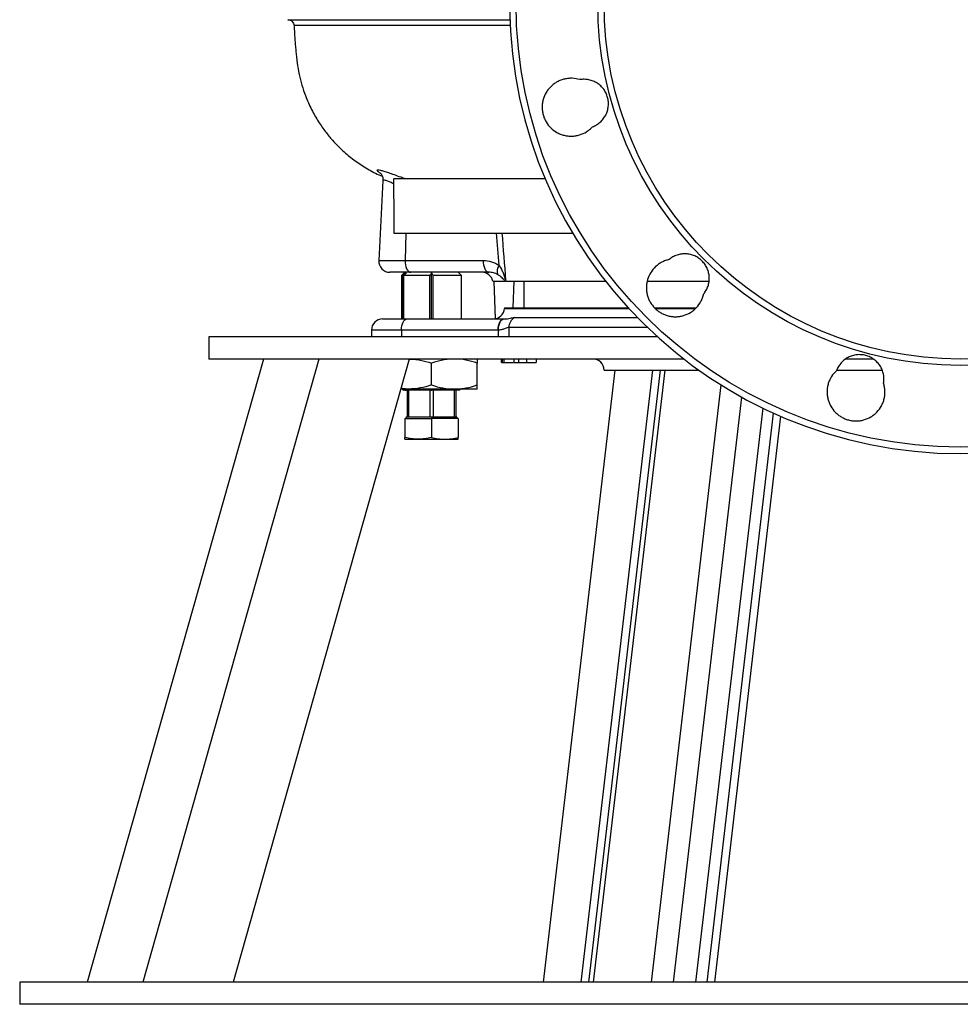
# Model space of a CAD drawing. Header units: millimetres. Extents: x 563 to 1408, y 660 to 2507.
# Tile 1 of 7: x 563 to 985, y 660 to 1102. Entities that reach past the tile are written whole.
import ezdxf

# ---------------------------------------------------------------- set-up
doc = ezdxf.new("R2010")
doc.units = ezdxf.units.MM

msp = doc.modelspace()

# ---------------------------------------------------------------- linework, layer by layer
at = {"color": 7, "linetype": 'Continuous', "lineweight": 25}
for p, q in [((726.09, 1029.89), (724.21, 993.91)), ((730.93, 1030.81), (798.91, 1030.81)), ((730.99, 1006.27), (811.31, 1006.27)), ((736.39, 1006.27), (736.07, 993.91)), ((736.07, 993.91), (771.16, 993.91)), ((738.57, 988.65), (729.2, 988.65)), ((735.93, 988.65), (734.43, 987.15)), ((734.43, 987.15), (734.43, 967.65)), ((735.01, 987.15), (734.43, 987.15)), ((735.01, 987.15), (736.23, 988.45)), ((735.01, 987.15), (735.01, 967.65)), ((736.74, 988.45), (735.52, 987.15)), ((747.18, 987.15), (735.52, 987.15)), ((735.52, 967.65), (735.52, 987.15)), ((736.23, 987.9), (736.23, 988.45)), ((773.65, 988.65), (738.57, 988.65)), ((747.18, 967.65), (747.18, 987.15)), ((747.93, 967.65), (747.93, 988.47)), ((761.43, 987.15), (748.68, 987.15)), ((748.68, 967.65), (748.68, 987.15)), ((761.43, 987.15), (759.93, 988.65)), ((761.43, 967.65), (761.43, 987.15)), ((775.43, 984.65), (780.97, 984.65)), ((781.46, 984.65), (826.12, 984.65)), ((789.43, 984.65), (789.43, 972.65)), ((844.71, 984.65), (872.53, 984.65)), ((780.66, 972.65), (780.65, 972.39)), ((780.66, 972.65), (836.31, 972.65)), ((848.07, 972.65), (866.69, 972.65)), ((725.93, 967.65), (736.93, 967.65)), ((736.93, 967.65), (780.34, 967.65)), ((720.93, 962.65), (720.93, 959.65)), ((777.84, 962.65), (734.43, 962.65)), ((647.93, 959.65), (647.93, 949.65)), ((849.39, 959.65), (647.93, 959.65)), ((672.4, 949.65), (593.31, 669.65)), ((697.27, 949.65), (618.18, 669.65)), ((861.31, 949.65), (647.93, 949.65)), ((737.85, 949.65), (658.76, 669.65)), ((747.93, 937.98), (747.93, 947.82)), ((768.43, 937.98), (768.43, 947.82)), ((779.35, 948.15), (779.35, 949.65)), ((779.35, 948.15), (779.37, 948.15)), ((779.37, 948.15), (779.37, 949.65)), ((779.37, 948.15), (779.85, 948.15)), ((779.85, 948.15), (779.85, 949.65)), ((779.85, 948.15), (779.87, 948.15)), ((779.87, 948.15), (779.87, 949.65)), ((779.87, 948.15), (780.52, 948.15)), ((780.52, 948.15), (780.52, 949.65)), ((780.52, 948.15), (780.61, 948.15)), ((780.61, 948.15), (780.61, 949.65)), ((780.61, 948.15), (784.79, 948.15)), ((784.9, 949.65), (784.9, 948.15)), ((784.97, 948.15), (784.97, 949.65)), ((787.12, 948.15), (787.12, 949.65)), ((790.74, 948.15), (790.74, 949.65)), ((795, 948.15), (795, 949.65)), ((946.2, 949.65), (934.07, 949.65)), ((830.31, 944.65), (798.13, 669.65)), ((847.12, 944.65), (814.94, 669.65)), ((820.68, 669.65), (852.86, 944.65)), ((825.43, 944.65), (868.04, 944.65)), ((929.89, 944.65), (950.18, 944.65)), ((737.68, 936.15), (734.03, 936.15)), ((734.93, 936.15), (735.43, 935.65)), ((735.95, 935.65), (735.43, 935.65)), ((735.95, 935.65), (735.48, 936.15)), ((735.95, 935.65), (736.23, 935.65)), ((735.99, 936.15), (736.46, 935.65)), ((736.23, 935.65), (736.23, 935.9)), ((736.23, 935.65), (736.46, 935.65)), ((747.75, 935.65), (736.46, 935.65)), ((736.93, 935.65), (736.93, 923.65)), ((758.18, 936.15), (737.68, 936.15)), ((737.76, 923.65), (737.76, 935.65)), ((747.1, 935.65), (747.1, 923.65)), ((747.47, 936.15), (747.75, 935.65)), ((747.75, 935.65), (747.89, 935.65)), ((747.97, 935.65), (747.89, 935.65)), ((747.93, 935.65), (747.93, 936.15)), ((747.97, 935.65), (748.12, 935.65)), ((748.12, 935.65), (748.4, 936.15)), ((760.43, 935.65), (748.12, 935.65)), ((748.76, 923.65), (748.76, 935.65)), ((758.1, 935.65), (758.1, 923.65)), ((768.43, 936.15), (758.18, 936.15)), ((758.93, 923.65), (758.93, 935.65)), ((760.43, 935.65), (760.93, 936.15)), ((735.93, 922.85), (735.93, 914.33)), ((735.93, 922.85), (747.93, 922.85)), ((736.69, 923.65), (736.23, 922.85)), ((736.69, 923.65), (736.93, 923.65)), ((736.93, 923.65), (737.76, 923.65)), ((737.76, 923.65), (740.41, 923.65)), ((740.41, 923.65), (744.45, 923.65)), ((744.45, 923.65), (747.1, 923.65)), ((747.1, 923.65), (748.76, 923.65)), ((747.93, 922.85), (747.93, 914.33)), ((759.93, 922.85), (747.93, 922.85)), ((748.76, 923.65), (751.41, 923.65)), ((751.41, 923.65), (755.45, 923.65)), ((755.45, 923.65), (758.1, 923.65)), ((758.1, 923.65), (758.93, 923.65)), ((758.93, 923.65), (759.18, 923.65)), ((759.64, 922.85), (759.18, 923.65)), ((759.93, 922.85), (759.93, 914.33)), ((904.74, 923.92), (874.99, 669.65)), ((735.93, 913.65), (741.93, 913.65)), ((741.93, 913.65), (753.93, 913.65)), ((753.93, 913.65), (759.93, 913.65)), ((562.93, 669.65), (562.93, 659.65)), ((1407.93, 669.65), (562.93, 669.65)), ((1407.93, 659.65), (562.93, 659.65))]:
    msp.add_line(p, q, dxfattribs=at)
at = {"color": 8, "linetype": 'Continuous', "lineweight": 25}
for p, q in [((724.21, 993.91), (736.07, 993.91)), ((775.91, 984.65), (776.54, 967.73)), ((784.83, 984.65), (784.39, 972.65)), ((780.65, 972.39), (836.55, 972.39)), ((848.29, 972.39), (866.43, 972.39)), ((785.17, 968.26), (840.47, 968.26)), ((734.43, 962.65), (720.93, 962.65)), ((734.43, 962.65), (734.43, 959.65)), ((778, 959.65), (778, 962.65)), ((782.65, 963.87), (782.65, 959.65)), ((844.89, 963.87), (782.65, 963.87)), ((850.58, 944.65), (818.41, 669.65)), ((877.93, 938.04), (846.53, 669.65)), ((887.22, 932.56), (856.46, 669.65)), ((896.74, 927.6), (866.56, 669.65)), ((901.45, 925.39), (871.53, 669.65))]:
    msp.add_line(p, q, dxfattribs=at)
at = {"color": 7, "linetype": 'Continuous', "lineweight": 25, "flags": 128}
for points in [[(736.07, 993.91), (736.1, 992.9), (736.22, 991.92), (736.44, 991.01), (736.75, 990.21), (737.14, 989.55), (737.58, 989.06), (738.06, 988.75), (738.57, 988.65)], [(771.16, 993.91), (771.18, 992.9), (771.31, 991.92), (771.53, 991.01), (771.84, 990.21), (772.22, 989.55), (772.67, 989.06), (773.15, 988.75), (773.65, 988.65)], [(734.43, 962.65), (734.48, 963.63), (734.62, 964.56), (734.85, 965.43), (735.16, 966.19), (735.54, 966.81), (735.98, 967.27), (736.44, 967.55), (736.93, 967.65)], [(777.84, 962.65), (777.89, 963.63), (778.03, 964.56), (778.26, 965.43), (778.58, 966.19), (778.95, 966.81), (779.39, 967.27), (779.86, 967.55), (780.34, 967.65)], [(778, 962.65), (778.04, 963.62), (778.17, 964.55), (778.39, 965.41), (778.69, 966.17), (779.06, 966.79), (779.49, 967.26), (779.95, 967.55), (780.43, 967.65)]]:
    msp.add_lwpolyline(points, dxfattribs=at)
at = {"color": 7, "linetype": 'Continuous', "lineweight": 25}
for radius in [199.55, 162.87, 160]:
    msp.add_circle((985.43, 1109.65), radius, dxfattribs=at)
for centre, radius, start, end in [((985.43, 1109.65), 202.5, 91.3513, 88.6487), ((729.2, 993.65), 5, 177, 270), ((781.74, 989.15), 4.33, 143.3358, 201.5277), ((770.53, 983.65), 5, 11.537, 90), ((775.65, 972.65), 5, 270, 357), ((725.93, 962.65), 5, 90, 180), ((787.68, 963.9), 5.03, 119.9157, 180.3866), ((820.43, 944.65), 5, 0, 90)]:
    msp.add_arc(centre, radius, start, end, dxfattribs=at)
for points, knots in [([(683.38, 1102.15), (683.72, 1102.11), (684.43, 1102.04), (685.36, 1101.42), (686.02, 1100.52), (686.12, 1099.82), (686.18, 1099.48)], [0, 0, 0, 0, 0.24072, 0.500022, 0.759313, 1, 1, 1, 1]), ([(683.46, 1102.15), (683.44, 1102.15), (683.39, 1102.15), (684.32, 1102.15), (686.2, 1102.15), (689.02, 1102.15), (692.72, 1102.15), (697.3, 1102.15), (702.72, 1102.15), (708.82, 1102.15), (715.46, 1102.15), (722.62, 1102.15), (730.37, 1102.15), (738.73, 1102.15), (747.56, 1102.15), (757.72, 1102.15), (769.41, 1102.15), (778.18, 1102.15), (782.96, 1102.15), (783.11, 1102.15)], [0, 0, 0, 0, 0.035875, 0.102101, 0.168336, 0.234623, 0.300861, 0.36708, 0.433347, 0.499569, 0.560979, 0.622421, 0.683802, 0.740975, 0.7982, 0.855389, 0.926495, 0.997734, 1, 1, 1, 1]), ([(783.31, 1099.48), (782.44, 1099.48), (776.77, 1099.48), (768.16, 1099.48), (757.39, 1099.47), (748.26, 1099.47), (739.72, 1099.47), (731.01, 1099.47), (722.52, 1099.48), (714.24, 1099.48), (706.91, 1099.48), (700.62, 1099.48), (695.42, 1099.48), (691.36, 1099.48), (688.37, 1099.47), (686.68, 1099.47), (685.99, 1099.47), (686.18, 1099.48), (686.18, 1099.48)], [0, 0, 0, 0, 0.0137494, 0.0897054, 0.146966, 0.2043913, 0.2613792, 0.3180284, 0.393368, 0.468858, 0.5447638, 0.6210585, 0.6968173, 0.7722073, 0.8475145, 0.923034, 0.9990832, 1, 1, 1, 1]), ([(686.18, 1099.48), (686.18, 1099.39), (686.22, 1098.34), (686.33, 1096.36), (686.51, 1093.57), (686.72, 1090.88), (686.95, 1088.28), (687.23, 1085.58), (687.61, 1082.01), (688.38, 1077.61), (689.63, 1072.7), (691.43, 1067.37), (693.87, 1061.87), (696.95, 1056.45), (700.12, 1051.89), (703.2, 1048.15), (706.03, 1045.17), (709.39, 1042.02), (713.61, 1038.6), (719.11, 1035.09), (723.21, 1032.82), (725.53, 1031.95), (725.77, 1031.86)], [0, 0, 0, 0, 0.003199, 0.037804, 0.071295, 0.103664, 0.1349, 0.165163, 0.201345, 0.263672, 0.324619, 0.383092, 0.465379, 0.540334, 0.607221, 0.665538, 0.714972, 0.755562, 0.832265, 0.910864, 0.990931, 1, 1, 1, 1]), ([(814.53, 1075.2), (813.42, 1075.55), (812.28, 1075.75), (810.83, 1075.81), (810.54, 1075.81), (809.95, 1075.79), (809.66, 1075.77), (808.8, 1075.69), (808.23, 1075.6), (807.39, 1075.4), (807.11, 1075.33), (806.55, 1075.16), (806.28, 1075.07), (805.46, 1074.76), (804.93, 1074.52), (803.92, 1073.97), (803.43, 1073.66), (802.49, 1072.98), (802.04, 1072.6), (801.2, 1071.8), (800.81, 1071.38), (800.09, 1070.48), (799.76, 1070), (798.86, 1068.5), (798.4, 1067.44), (797.93, 1065.76), (797.81, 1065.19), (797.65, 1064.04), (797.6, 1063.47), (797.6, 1062.31), (797.63, 1061.73), (797.78, 1060.57), (797.89, 1060.01), (798.19, 1058.89), (798.37, 1058.34), (798.82, 1057.27), (799.08, 1056.75), (799.96, 1055.25), (800.67, 1054.34), (802.34, 1052.7), (803.26, 1052.01), (804.78, 1051.16), (805.31, 1050.91), (806.39, 1050.49), (806.94, 1050.32), (808.06, 1050.04), (808.63, 1049.94), (809.79, 1049.82), (810.38, 1049.79), (811.53, 1049.82), (812.1, 1049.88), (813.25, 1050.06), (813.82, 1050.2), (815.48, 1050.7), (816.53, 1051.18), (818.02, 1052.11), (818.49, 1052.45), (819.38, 1053.2), (819.8, 1053.61), (820.2, 1054.03)], [0, 0, 0, 0, 0.0625, 0.0625, 0.078125, 0.078125, 0.09375, 0.09375, 0.125, 0.125, 0.140625, 0.140625, 0.15625, 0.15625, 0.1875, 0.1875, 0.21875, 0.21875, 0.25, 0.25, 0.28125, 0.28125, 0.3125, 0.3125, 0.375, 0.375, 0.40625, 0.40625, 0.4375, 0.4375, 0.46875, 0.46875, 0.5, 0.5, 0.53125, 0.53125, 0.5625, 0.5625, 0.625, 0.625, 0.6875, 0.6875, 0.71875, 0.71875, 0.75, 0.75, 0.78125, 0.78125, 0.8125, 0.8125, 0.84375, 0.84375, 0.875, 0.875, 0.9375, 0.9375, 0.96875, 0.96875, 1, 1, 1, 1]), ([(820.2, 1054.03), (820.83, 1054.27), (821.44, 1054.56), (822.32, 1055.08), (822.6, 1055.27), (823.15, 1055.67), (823.42, 1055.88), (823.93, 1056.34), (824.18, 1056.57), (824.64, 1057.07), (824.86, 1057.33), (825.49, 1058.13), (825.85, 1058.7), (826.32, 1059.6), (826.46, 1059.92), (826.72, 1060.54), (826.83, 1060.86), (827.12, 1061.83), (827.26, 1062.5), (827.41, 1063.86), (827.41, 1064.53), (827.34, 1065.54), (827.3, 1065.88), (827.18, 1066.55), (827.11, 1066.88), (826.84, 1067.87), (826.61, 1068.5), (826.17, 1069.42), (826.01, 1069.71), (825.66, 1070.3), (825.47, 1070.59), (824.87, 1071.41), (824.42, 1071.91), (823.43, 1072.84), (822.89, 1073.26), (821.75, 1073.99), (821.15, 1074.3), (820.2, 1074.68), (819.88, 1074.8), (819.23, 1074.99), (818.9, 1075.07), (817.91, 1075.27), (817.24, 1075.35), (816.21, 1075.36), (815.87, 1075.35), (815.19, 1075.3), (814.86, 1075.25), (814.53, 1075.2)], [0, 0, 0, 0, 0.0625, 0.0625, 0.09375, 0.09375, 0.125, 0.125, 0.15625, 0.15625, 0.1875, 0.1875, 0.25, 0.25, 0.28125, 0.28125, 0.3125, 0.3125, 0.375, 0.375, 0.4375, 0.4375, 0.46875, 0.46875, 0.5, 0.5, 0.5625, 0.5625, 0.59375, 0.59375, 0.625, 0.625, 0.6875, 0.6875, 0.75, 0.75, 0.8125, 0.8125, 0.84375, 0.84375, 0.875, 0.875, 0.9375, 0.9375, 0.96875, 0.96875, 1, 1, 1, 1]), ([(724.93, 1033.2), (724.93, 1033.21), (724.9, 1033.22), (725.01, 1033.13), (725.25, 1032.85), (725.57, 1032.36), (725.89, 1031.62), (726.11, 1030.77), (726.08, 1030.16), (726.07, 1029.89)], [0, 0, 0, 0, 0.05996, 0.244159, 0.403377, 0.554944, 0.708237, 0.873317, 1, 1, 1, 1]), ([(730.93, 1030.81), (730.92, 1030.65), (730.91, 1030.48), (730.9, 1030.13), (730.89, 1029.93), (730.88, 1029.53), (730.88, 1029.33), (730.88, 1028.9), (730.88, 1028.69), (730.88, 1028.47)], [0, 0, 0, 0, 0.25, 0.25, 0.5, 0.5, 0.75, 0.75, 1, 1, 1, 1]), ([(870.14, 978.87), (870.58, 979.39), (870.96, 979.94), (871.45, 980.83), (871.61, 981.14), (871.88, 981.76), (872.01, 982.08), (872.33, 983.04), (872.49, 983.7), (872.63, 984.71), (872.66, 985.05), (872.69, 985.73), (872.69, 986.07), (872.65, 987.08), (872.55, 987.75), (872.24, 989.08), (872.03, 989.72), (871.62, 990.65), (871.47, 990.95), (871.14, 991.55), (870.96, 991.84), (870.38, 992.68), (869.95, 993.2), (869.23, 993.92), (868.98, 994.15), (868.46, 994.59), (868.18, 994.79), (867.34, 995.37), (866.75, 995.69), (865.51, 996.24), (864.86, 996.46), (863.54, 996.77), (862.87, 996.86), (861.85, 996.91), (861.51, 996.91), (860.83, 996.88), (860.49, 996.85), (859.49, 996.71), (858.83, 996.55), (857.86, 996.22), (857.54, 996.1), (856.92, 995.83), (856.32, 995.52), (855.74, 995.17), (855.19, 994.78), (854.91, 994.58), (854.65, 994.36)], [0, 0, 0, 0, 0.0625, 0.0625, 0.09375, 0.09375, 0.125, 0.125, 0.1875, 0.1875, 0.21875, 0.21875, 0.25, 0.25, 0.3125, 0.3125, 0.375, 0.375, 0.40625, 0.40625, 0.4375, 0.4375, 0.5, 0.5, 0.53125, 0.53125, 0.5625, 0.5625, 0.625, 0.625, 0.6875, 0.6875, 0.75, 0.75, 0.78125, 0.78125, 0.8125, 0.8125, 0.875, 0.875, 0.90625, 0.90625, 0.9375, 0.96875, 0.96875, 1, 1, 1, 1]), ([(771.16, 993.91), (772.41, 993.91), (773.64, 993.73), (775.44, 993.19), (776.04, 992.96), (777.18, 992.42), (777.74, 992.11), (778.27, 991.74)], [0, 0, 0, 0, 0.5, 0.5, 0.75, 0.75, 1, 1, 1, 1]), ([(778.27, 991.74), (778.65, 991.2), (778.98, 990.64), (779.58, 989.5), (779.84, 988.92), (780.3, 987.74), (780.51, 987.15), (780.78, 986.26), (780.87, 985.97), (781, 985.54), (781.04, 985.4), (781.1, 985.2), (781.12, 985.13), (781.16, 985.02), (781.19, 984.97), (781.21, 984.96)], [0, 0, 0, 0, 0.25, 0.25, 0.5, 0.5, 0.75, 0.75, 0.875, 0.875, 0.9375, 0.9375, 0.96875, 0.96875, 1, 1, 1, 1]), ([(854.65, 994.36), (854.09, 994.24), (853.53, 994.07), (852.43, 993.67), (851.9, 993.44), (850.88, 992.9), (850.39, 992.6), (849.44, 991.93), (848.99, 991.55), (847.72, 990.37), (846.99, 989.47), (845.76, 987.48), (845.3, 986.43), (844.81, 984.76), (844.68, 984.19), (844.51, 983.04), (844.46, 982.46), (844.44, 981.31), (844.47, 980.73), (844.6, 979.57), (844.71, 979), (844.99, 977.88), (845.17, 977.34), (845.61, 976.26), (845.86, 975.73), (846.73, 974.22), (847.42, 973.3), (848.66, 972.06), (849.1, 971.68), (850.02, 970.98), (850.5, 970.66), (851.5, 970.09), (852.03, 969.83), (853.11, 969.4), (853.66, 969.21), (854.77, 968.93), (855.34, 968.82), (856.21, 968.72), (856.5, 968.69), (857.08, 968.67), (857.37, 968.66), (858.24, 968.68), (858.81, 968.72), (859.67, 968.85), (859.96, 968.91), (860.53, 969.03), (860.81, 969.1), (862.2, 969.51), (863.26, 969.98), (864.75, 970.89), (865.22, 971.23), (865.9, 971.78), (866.12, 971.97), (866.54, 972.37), (866.75, 972.58), (867.74, 973.64), (868.41, 974.58), (869.09, 975.87), (869.22, 976.13), (869.45, 976.67), (869.56, 976.94), (869.86, 977.75), (870.02, 978.3), (870.14, 978.87)], [0, 0, 0, 0, 0.03125, 0.03125, 0.0625, 0.0625, 0.09375, 0.09375, 0.125, 0.125, 0.1875, 0.1875, 0.25, 0.25, 0.28125, 0.28125, 0.3125, 0.3125, 0.34375, 0.34375, 0.375, 0.375, 0.40625, 0.40625, 0.4375, 0.4375, 0.5, 0.5, 0.53125, 0.53125, 0.5625, 0.5625, 0.59375, 0.59375, 0.625, 0.625, 0.65625, 0.65625, 0.671875, 0.671875, 0.6875, 0.6875, 0.71875, 0.71875, 0.734375, 0.734375, 0.75, 0.75, 0.8125, 0.8125, 0.84375, 0.84375, 0.859375, 0.859375, 0.875, 0.875, 0.9375, 0.9375, 0.953125, 0.953125, 0.96875, 0.96875, 1, 1, 1, 1]), ([(777.72, 987.56), (777.4, 987.75), (777.07, 987.91), (776.41, 988.18), (776.07, 988.29), (775.05, 988.56), (774.36, 988.65), (773.65, 988.65)], [0, 0, 0, 0, 0.25, 0.25, 0.5, 0.5, 1, 1, 1, 1]), ([(780.97, 984.65), (780.87, 984.75), (780.78, 984.87), (780.58, 985.1), (780.47, 985.23), (780.14, 985.6), (779.9, 985.85), (779.37, 986.35), (779.09, 986.6), (778.46, 987.09), (778.11, 987.33), (777.72, 987.56)], [0, 0, 0, 0, 0.125, 0.125, 0.25, 0.25, 0.5, 0.5, 0.75, 0.75, 1, 1, 1, 1]), ([(781.46, 984.65), (781.38, 984.65), (781.3, 984.65), (781.14, 984.65), (781.05, 984.65), (780.97, 984.65)], [0, 0, 0, 0, 0.5, 0.5, 1, 1, 1, 1]), ([(781.46, 984.65), (781.42, 984.65), (781.37, 984.66), (781.31, 984.73), (781.29, 984.76), (781.25, 984.84), (781.23, 984.9), (781.21, 984.96)], [0, 0, 0, 0, 0.5, 0.5, 0.75, 0.75, 1, 1, 1, 1]), ([(780.43, 967.65), (780.73, 967.65), (781.01, 967.67), (781.55, 967.72), (781.8, 967.75), (782.51, 967.85), (782.94, 967.94), (783.71, 968.08), (784.05, 968.15), (784.67, 968.23), (784.94, 968.26), (785.17, 968.26)], [0, 0, 0, 0, 0.125, 0.125, 0.25, 0.25, 0.5, 0.5, 0.75, 0.75, 1, 1, 1, 1]), ([(782.65, 963.87), (782.48, 963.87), (782.25, 963.81), (781.67, 963.6), (781.32, 963.46), (780.53, 963.16), (780.1, 963), (779.36, 962.81), (779.1, 962.76), (778.57, 962.68), (778.29, 962.66), (778, 962.65)], [0, 0, 0, 0, 0.25, 0.25, 0.5, 0.5, 0.75, 0.75, 0.875, 0.875, 1, 1, 1, 1]), ([(950.98, 938.74), (951.04, 939.08), (951.08, 939.42), (951.13, 940.1), (951.14, 940.44), (951.13, 941.45), (951.06, 942.12), (950.85, 943.12), (950.77, 943.46), (950.58, 944.11), (950.46, 944.43), (950.08, 945.36), (949.77, 945.97), (949.03, 947.12), (948.62, 947.65), (947.93, 948.39), (947.68, 948.63), (947.17, 949.08), (946.91, 949.29), (946.08, 949.89), (945.5, 950.24), (944.59, 950.68), (944.27, 950.81), (943.63, 951.05), (943.31, 951.15), (942.33, 951.42), (941.66, 951.53), (940.31, 951.63), (939.62, 951.62), (938.27, 951.47), (937.61, 951.34), (936.64, 951.05), (936.31, 950.93), (935.68, 950.68), (935.37, 950.53), (934.48, 950.07), (933.91, 949.7), (933.1, 949.07), (932.84, 948.85), (932.35, 948.38), (931.88, 947.9), (931.45, 947.37), (931.05, 946.82), (930.87, 946.54), (930.34, 945.66), (930.05, 945.05), (929.82, 944.41)], [0, 0, 0, 0, 0.03125, 0.03125, 0.0625, 0.0625, 0.125, 0.125, 0.15625, 0.15625, 0.1875, 0.1875, 0.25, 0.25, 0.3125, 0.3125, 0.34375, 0.34375, 0.375, 0.375, 0.4375, 0.4375, 0.46875, 0.46875, 0.5, 0.5, 0.5625, 0.5625, 0.625, 0.625, 0.6875, 0.6875, 0.71875, 0.71875, 0.75, 0.75, 0.8125, 0.8125, 0.84375, 0.84375, 0.875, 0.90625, 0.90625, 0.9375, 0.9375, 1, 1, 1, 1]), ([(737.68, 949.65), (738.12, 949.65), (738.55, 949.64), (739.42, 949.6), (739.86, 949.57), (741.15, 949.44), (742.01, 949.32), (744.57, 948.84), (746.26, 948.38), (747.93, 947.82)], [0, 0, 0, 0, 0.125, 0.125, 0.25, 0.25, 0.5, 0.5, 1, 1, 1, 1]), ([(758.18, 949.65), (757.75, 949.65), (757.31, 949.64), (756.44, 949.6), (756.01, 949.57), (754.71, 949.44), (753.85, 949.32), (751.29, 948.84), (749.61, 948.38), (747.93, 947.82)], [0, 0, 0, 0, 0.125, 0.125, 0.25, 0.25, 0.5, 0.5, 1, 1, 1, 1]), ([(768.43, 947.82), (766.76, 948.38), (765.07, 948.84), (761.65, 949.48), (759.93, 949.65), (758.18, 949.65)], [0, 0, 0, 0, 0.5, 0.5, 1, 1, 1, 1]), ([(768.43, 949.65), (768.43, 949.65), (768.43, 949.61), (768.43, 949.44), (768.43, 949.31), (768.43, 948.83), (768.43, 948.37), (768.43, 947.82)], [0, 0, 0, 0, 0.25, 0.25, 0.5, 0.5, 1, 1, 1, 1]), ([(784.97, 948.15), (785, 948.15), (785.06, 948.15), (785.22, 948.15), (785.42, 948.15), (785.67, 948.15), (785.96, 948.15), (786.3, 948.15), (786.69, 948.15), (786.97, 948.15), (787.12, 948.15)], [0, 0, 0, 0, 0.131416, 0.258151, 0.381099, 0.502565, 0.623736, 0.746142, 0.87127, 1, 1, 1, 1]), ([(787.12, 948.15), (787.26, 948.15), (787.53, 948.15), (787.96, 948.15), (788.4, 948.15), (788.85, 948.15), (789.31, 948.15), (789.78, 948.15), (790.26, 948.15), (790.58, 948.15), (790.74, 948.15)], [0, 0, 0, 0, 0.127728, 0.252682, 0.375603, 0.497642, 0.619971, 0.743802, 0.87015, 1, 1, 1, 1]), ([(790.74, 948.15), (791.46, 948.15), (792.89, 948.15), (794.31, 948.15), (794.99, 948.15), (794.94, 948.15), (794.93, 948.15)], [0, 0, 0, 0, 0.314125, 0.628552, 0.87586, 1, 1, 1, 1]), ([(929.82, 944.41), (928.96, 943.63), (928.22, 942.75), (927.28, 941.27), (927.01, 940.76), (926.53, 939.71), (926.32, 939.17), (925.98, 938.06), (925.85, 937.49), (925.66, 936.34), (925.61, 935.77), (925.58, 934.62), (925.6, 934.04), (925.69, 933.17), (925.73, 932.88), (925.83, 932.31), (925.89, 932.02), (926.09, 931.18), (926.27, 930.63), (926.58, 929.82), (926.7, 929.56), (926.94, 929.03), (927.08, 928.77), (927.78, 927.5), (928.47, 926.57), (929.49, 925.53), (929.7, 925.33), (930.13, 924.94), (930.35, 924.75), (931.03, 924.22), (931.51, 923.9), (932.26, 923.46), (932.51, 923.32), (933.04, 923.06), (933.3, 922.94), (934.11, 922.6), (934.65, 922.41), (935.77, 922.11), (936.33, 922), (937.2, 921.89), (937.49, 921.86), (938.07, 921.82), (938.36, 921.82), (939.23, 921.82), (939.8, 921.86), (940.66, 921.98), (940.95, 922.03), (941.52, 922.15), (941.8, 922.22), (943.2, 922.61), (944.26, 923.06), (945.51, 923.81), (945.76, 923.97), (946.24, 924.3), (946.47, 924.48), (947.15, 925.02), (947.58, 925.42), (948.79, 926.68), (949.47, 927.61), (950.16, 928.89), (950.29, 929.15), (950.53, 929.68), (950.64, 929.95), (950.95, 930.76), (951.12, 931.31), (951.38, 932.44), (951.47, 933.01), (951.58, 934.17), (951.6, 934.75), (951.55, 935.9), (951.49, 936.48), (951.29, 937.62), (951.15, 938.19), (950.98, 938.74)], [0, 0, 0, 0, 0.0625, 0.0625, 0.09375, 0.09375, 0.125, 0.125, 0.15625, 0.15625, 0.1875, 0.1875, 0.21875, 0.21875, 0.234375, 0.234375, 0.25, 0.25, 0.28125, 0.28125, 0.296875, 0.296875, 0.3125, 0.3125, 0.375, 0.375, 0.390625, 0.390625, 0.40625, 0.40625, 0.4375, 0.4375, 0.453125, 0.453125, 0.46875, 0.46875, 0.5, 0.5, 0.53125, 0.53125, 0.546875, 0.546875, 0.5625, 0.5625, 0.59375, 0.59375, 0.609375, 0.609375, 0.625, 0.625, 0.6875, 0.6875, 0.703125, 0.703125, 0.71875, 0.71875, 0.75, 0.75, 0.8125, 0.8125, 0.828125, 0.828125, 0.84375, 0.84375, 0.875, 0.875, 0.90625, 0.90625, 0.9375, 0.9375, 0.96875, 0.96875, 1, 1, 1, 1]), ([(737.68, 936.15), (737.44, 936.15), (736.25, 936.16), (735.07, 936.34), (734.13, 936.48)], [0, 0, 0, 0, 0.204266, 1, 1, 1, 1]), ([(747.93, 937.98), (746.26, 937.42), (744.57, 936.96), (741.15, 936.32), (739.43, 936.15), (737.68, 936.15)], [0, 0, 0, 0, 0.5, 0.5, 1, 1, 1, 1]), ([(747.93, 937.98), (749.61, 937.42), (751.3, 936.96), (754.71, 936.32), (756.44, 936.15), (758.18, 936.15)], [0, 0, 0, 0, 0.5, 0.5, 1, 1, 1, 1]), ([(758.18, 936.15), (758.62, 936.15), (759.05, 936.16), (759.92, 936.2), (760.36, 936.24), (761.65, 936.36), (762.51, 936.48), (765.07, 936.96), (766.76, 937.42), (768.43, 937.98)], [0, 0, 0, 0, 0.125, 0.125, 0.25, 0.25, 0.5, 0.5, 1, 1, 1, 1]), ([(768.43, 936.15), (768.43, 936.15), (768.43, 936.19), (768.43, 936.36), (768.43, 936.49), (768.43, 936.97), (768.43, 937.43), (768.43, 937.98)], [0, 0, 0, 0, 0.25, 0.25, 0.5, 0.5, 1, 1, 1, 1]), ([(741.93, 913.65), (740.93, 913.65), (739.93, 913.71), (737.93, 913.95), (736.93, 914.12), (735.93, 914.33)], [0, 0, 0, 0, 0.5, 0.5, 1, 1, 1, 1]), ([(735.93, 913.65), (735.93, 913.65), (735.93, 913.71), (735.93, 913.95), (735.93, 914.12), (735.93, 914.33)], [0, 0, 0, 0, 0.5, 0.5, 1, 1, 1, 1]), ([(747.93, 914.33), (746.93, 914.12), (745.93, 913.95), (743.93, 913.71), (742.93, 913.65), (741.93, 913.65)], [0, 0, 0, 0, 0.5, 0.5, 1, 1, 1, 1]), ([(747.93, 914.33), (748.93, 914.12), (749.93, 913.95), (751.93, 913.71), (752.93, 913.65), (753.93, 913.65)], [0, 0, 0, 0, 0.5, 0.5, 1, 1, 1, 1]), ([(753.93, 913.65), (754.93, 913.65), (755.93, 913.71), (757.93, 913.95), (758.93, 914.12), (759.93, 914.33)], [0, 0, 0, 0, 0.5, 0.5, 1, 1, 1, 1]), ([(759.93, 913.65), (759.93, 913.65), (759.93, 913.71), (759.93, 913.95), (759.93, 914.12), (759.93, 914.33)], [0, 0, 0, 0, 0.5, 0.5, 1, 1, 1, 1])]:
    msp.add_open_spline(points, degree=3, knots=knots, dxfattribs=at)
at = {"color": 8, "linetype": 'Continuous', "lineweight": 25}
for points, knots in [([(724.87, 1033.13), (724.48, 1033.42), (723.69, 1034.01), (723.42, 1034.55), (723.83, 1034.74), (724.86, 1034.59), (726.44, 1034.13), (728.5, 1033.44), (731.04, 1032.53), (733.63, 1031.62), (735.43, 1031.03), (736.11, 1030.81)], [0, 0, 0, 0, 0.120051, 0.248094, 0.366241, 0.484388, 0.594164, 0.703966, 0.817192, 0.93043, 1, 1, 1, 1]), ([(730.88, 1028.47), (730.68, 1028.56), (729.84, 1028.93), (728.51, 1029.5), (727.18, 1029.99), (726.28, 1030.17), (726.16, 1029.99), (726.1, 1029.89)], [0, 0, 0, 0, 0.06708, 0.29058, 0.520154, 0.757092, 1, 1, 1, 1])]:
    msp.add_open_spline(points, degree=3, knots=knots, dxfattribs=at)
at = {"color": 7, "linetype": 'Continuous', "lineweight": 25}
for points in [[(730.88, 1028.47), (730.91, 1021.07), (730.95, 1013.67), (730.99, 1006.27)], [(778.27, 991.74), (777.89, 996.58), (777.51, 1001.43), (777.13, 1006.27)], [(779.55, 1006.27), (780.09, 999.16), (780.65, 992.06), (781.21, 984.96)], [(747.93, 988.47), (747.68, 988.03), (747.43, 987.59), (747.18, 987.15)], [(748.68, 987.15), (748.43, 987.59), (748.18, 988.03), (747.93, 988.47)], [(780.34, 967.65), (780.37, 967.65), (780.4, 967.65), (780.43, 967.65)], [(778, 962.65), (777.95, 962.65), (777.89, 962.65), (777.84, 962.65)]]:
    msp.add_open_spline(points, degree=3, dxfattribs=at)

doc.saveas('drawing.dxf')
